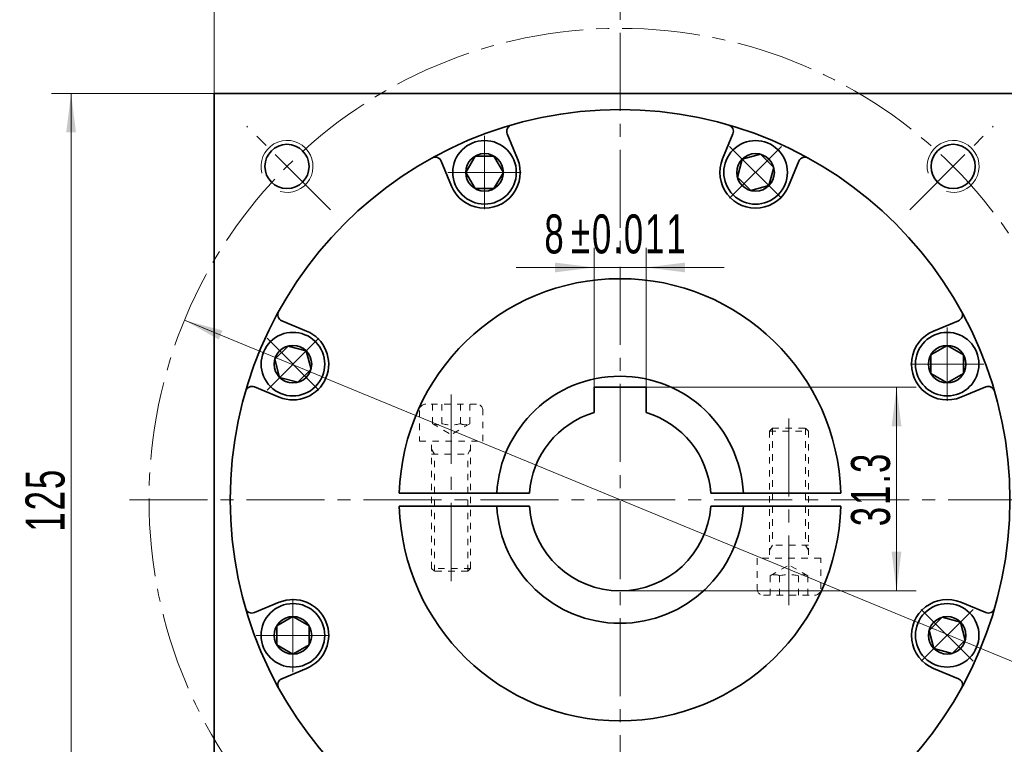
# Model space of a CAD drawing. Header units: millimetres. Extents: x 3946 to 4886, y -214 to 462.
# Tile 6 of 8: x 4422 to 4573, y 254 to 365. Entities that reach past the tile are written whole.
import ezdxf

# ---------------------------------------------------------------- set-up
doc = ezdxf.new("R2010")
doc.units = ezdxf.units.MM
doc.set_wipeout_variables(frame=1)
doc.linetypes.add('点画线', pattern=[18, 12, -2, 2, -2])
doc.linetypes.add('虚线', pattern=[2, 1, -1])
doc.layers.get('0').update_dxf_attribs({"lineweight": 35})
for name, color, linetype, lineweight in [('中心线层', 1, '点画线', 18), ('尺寸线层', 3, 'Continuous', 18), ('粗实线层', 7, 'Continuous', 35), ('虚线层', 6, '虚线', 18)]:
    doc.layers.add(name, color=color, linetype=linetype, lineweight=lineweight)
doc.styles.add('标准', font='txt', dxfattribs={"width": 0.667})
doc.dimstyles.new('a4-1-1', dxfattribs={"dimtxt": 3, "dimasz": 3, "dimexe": 1.5, "dimexo": 0, "dimgap": 0.5, "dimtad": 1, "dimdec": 3, "dimdsep": 46, "dimtxsty": '标准', "dimblk": '_CAXARROW', "dimcen": 0, "dimdle": 6, "dimazin": 2, "dimtfac": 0.707107, "dimtdec": 3, "dimtix": 1, "dimtmove": 2, "dimatfit": 3, "dimfxl": 0, "dimfrac": 2, "dimtolj": 1, "dimarcsym": 0})

# ---------------------------------------------------------------- blocks, each defined once
blk = doc.blocks.new('*X27')
at = {"layer": '尺寸线层', "linetype": 'Continuous'}
for points in [[(4451.79, 371.96), (4457.79, 371.21), (4457.79, 372.71)], [(4576.79, 371.96), (4570.79, 371.21), (4570.79, 372.71)]]:
    blk.add_hatch(color=0, dxfattribs=at).paths.add_polyline_path(points, flags=0)
at = {"layer": '尺寸线层', "color": 0, "linetype": 'Continuous'}
for p, q in [((4451.79, 353.79), (4451.79, 374.96)), ((4576.79, 353.79), (4576.79, 374.96)), ((4576.79, 371.96), (4451.79, 371.96))]:
    blk.add_line(p, q, dxfattribs=at)
at = {"layer": '尺寸线层', "color": 0, "insert": (4514.29, 375.93), "char_height": 6, "width": 15.558, "attachment_point": 5, "line_spacing_factor": 1.15057, "style": '标准'}
blk.add_mtext('\\T1.1;125', dxfattribs=at)
blk = doc.blocks.new('_CAXARROW')
blk.add_hatch(color=0).paths.add_polyline_path([(0, 0), (-1, 0.125), (-1, -0.125)], flags=0)
blk = doc.blocks.new('*X28')
at = {"layer": '尺寸线层', "linetype": 'Continuous'}
for points in [[(4429.79, 353.79), (4430.54, 347.79), (4429.04, 347.79)], [(4429.79, 228.79), (4430.54, 234.79), (4429.04, 234.79)]]:
    blk.add_hatch(color=0, dxfattribs=at).paths.add_polyline_path(points, flags=0)
at = {"layer": '尺寸线层', "color": 0, "linetype": 'Continuous'}
for p, q in [((4451.79, 353.79), (4426.79, 353.79)), ((4429.79, 353.79), (4429.79, 228.79)), ((4451.79, 228.79), (4426.79, 228.79))]:
    blk.add_line(p, q, dxfattribs=at)
at = {"layer": '尺寸线层', "color": 0, "insert": (4425.82, 291.29), "char_height": 6, "width": 15.558, "attachment_point": 5, "rotation": 90, "line_spacing_factor": 1.15057, "style": '标准'}
blk.add_mtext('\\T1.1;125', dxfattribs=at)
blk = doc.blocks.new('*X29')
at = {"layer": '中心线层', "linetype": '点画线', "lineweight": 18}
for p, q in [((0, -5.64), (0, 5.64)), ((-5.64, 0), (5.64, 0))]:
    blk.add_line(p, q, dxfattribs=at)
at = {"layer": '粗实线层'}
for p, q in [((-2.89, 0), (-1.44, 2.5)), ((-1.44, 2.5), (1.44, 2.5)), ((2.89, 0), (1.44, 2.5)), ((2.89, 0), (1.44, 2.5)), ((-2.89, 0), (-1.44, -2.5)), ((2.89, 0), (1.44, -2.5)), ((-1.44, -2.5), (1.44, -2.5))]:
    blk.add_line(p, q, dxfattribs=at)
blk.add_circle((0, 0), 2.89, dxfattribs=at)
for start, end in [(0, 180), (180, 360)]:
    blk.add_arc((0, 0), 4.89, start, end, dxfattribs=at)
blk = doc.blocks.new('*X31')
at = {"layer": '尺寸线层', "color": 0, "char_height": 6, "attachment_point": 1, "line_spacing_factor": 1.15057, "style": '标准'}
for s, insert, width in [('\\T1.1;8', (4502.64, 335.17), 93.1524), ('\\T1.1;%%P0.011', (4506.73, 335.17), 83.0685)]:
    blk.add_mtext(s, dxfattribs=dict(at, insert=insert, width=width))
blk = doc.blocks.new('*X30')
at = {"layer": '尺寸线层', "linetype": 'Continuous'}
for points in [[(4510.29, 327.01), (4504.29, 326.26), (4504.29, 327.76)], [(4518.29, 327.01), (4524.29, 326.26), (4524.29, 327.76)]]:
    blk.add_hatch(color=0, dxfattribs=at).paths.add_polyline_path(points, flags=0)
at = {"layer": '尺寸线层', "color": 0, "linetype": 'Continuous'}
for p, q in [((4510.29, 308.59), (4510.29, 330.01)), ((4518.29, 308.59), (4518.29, 330.01)), ((4530.29, 327.01), (4498.29, 327.01))]:
    blk.add_line(p, q, dxfattribs=at)
at = {"layer": '尺寸线层', "color": 0}
blk.add_blockref('*X31', (0, 0), dxfattribs=at)
blk = doc.blocks.new('*X32')
at = {"layer": '尺寸线层', "linetype": 'Continuous'}
for points in [[(4556.84, 308.59), (4557.59, 302.59), (4556.09, 302.59)], [(4556.84, 277.29), (4557.59, 283.29), (4556.09, 283.29)]]:
    blk.add_hatch(color=0, dxfattribs=at).paths.add_polyline_path(points, flags=0)
at = {"layer": '尺寸线层', "color": 0, "linetype": 'Continuous'}
for p, q in [((4518.29, 308.59), (4559.84, 308.59)), ((4556.84, 308.59), (4556.84, 277.29)), ((4514.29, 277.29), (4559.84, 277.29))]:
    blk.add_line(p, q, dxfattribs=at)
at = {"layer": '尺寸线层', "color": 0, "insert": (4552.88, 292.94), "char_height": 6, "width": 21.7363, "attachment_point": 5, "rotation": 90, "line_spacing_factor": 1.15057, "style": '标准'}
blk.add_mtext('\\T1.1;31.3', dxfattribs=at)
blk = doc.blocks.new('*X33')
at = {"layer": '尺寸线层', "linetype": 'Continuous'}
for points in [[(4447.25, 318.9), (4452.52, 315.92), (4453.09, 317.31)], [(4581.32, 263.67), (4575.49, 265.26), (4576.06, 266.65)]]:
    blk.add_hatch(color=0, dxfattribs=at).paths.add_polyline_path(points, flags=0)
at = {"layer": '尺寸线层', "color": 0, "linetype": 'Continuous'}
blk.add_line((4599.82, 256.05), (4447.25, 318.9), dxfattribs=at)
at = {"layer": '尺寸线层', "color": 0, "insert": (4595.46, 262.42), "char_height": 6, "width": 25.8032, "attachment_point": 5, "rotation": 337.6103, "line_spacing_factor": 1.15057, "style": '标准'}
blk.add_mtext('\\T1.1;%%C145', dxfattribs=at)
blk = doc.blocks.new('34hghgjk_2')
at = {"layer": '中心线层'}
blk.add_line((0, -21.5), (0, 7.2), dxfattribs=at)
at = {"layer": '虚线层'}
for p, q in [((-4.89, 4.72), (-4.89, 0)), ((3.91, 5.7), (-3.91, 5.7)), ((-2.89, 2.7), (-2.89, 5.7)), ((-1.44, 2.7), (-1.44, 5.7)), ((1.44, 2.7), (1.44, 5.7)), ((2.89, 2.7), (2.89, 5.7)), ((4.89, 0), (4.89, 4.72)), ((-2.89, 2.7), (0, 1.03)), ((2.89, 2.7), (0, 1.03)), ((-4.89, 0), (4.89, 0)), ((-3, -19.55), (-3, 0)), ((3, -19.55), (3, 0)), ((-2.55, -2), (-3, -1.22)), ((2.55, -2), (3, -1.22)), ((-3, -2), (3, -2)), ((-2.55, -20), (-2.55, -2)), ((2.55, -20), (2.55, -2)), ((3, -19.55), (-3, -19.55)), ((-2.55, -20), (-3, -19.55)), ((2.55, -20), (3, -19.55)), ((2.55, -20), (-2.55, -20))]:
    blk.add_line(p, q, dxfattribs=at)
for centre, radius, start, end in [((-3.91, 4.72), 0.978, 90, 180), ((3.91, 4.72), 0.978, 0, 90), ((-2.17, 4.14), 1.61, 243.4349, 296.5651), ((0, 8.18), 5.67, 255.2529, 284.7471), ((2.17, 4.14), 1.61, 243.4349, 296.5651)]:
    blk.add_arc(centre, radius, start, end, dxfattribs=at)

msp = doc.modelspace()

# ---------------------------------------------------------------- linework, layer by layer
at = {"color": 7, "linetype": 'Continuous', "lineweight": 0}
for centre in [(4463.0226, 342.5526), (4463.0226, 342.5526), (4565.5531, 342.5526), (4565.5531, 342.5526)]:
    msp.add_arc(centre, 4, 255, 195, dxfattribs=at)
at = {"layer": '中心线层'}
for p, q in [((4514.2879, 45.0919), (4514.2879, 366.7873)), ((4469.6959, 335.8793), (4456.8554, 348.7198)), ((4558.8798, 335.8793), (4571.7204, 348.7198)), ((4540.2879, 303.7873), (4540.2879, 275.0873)), ((4438.7879, 291.2873), (4589.7879, 291.2873))]:
    msp.add_line(p, q, dxfattribs=at)
msp.add_circle((4514.2879, 291.2873), 72.5, dxfattribs=at)
at = {"layer": '粗实线层'}
for p, q in [((4498.513, 343.7435), (4496.9283, 347.5692)), ((4530.0628, 343.7435), (4531.6474, 347.5692)), ((4488.3503, 339.534), (4486.7657, 343.3597)), ((4540.2255, 339.534), (4541.8101, 343.3597)), ((4466.0412, 317.2249), (4462.2155, 318.8096)), ((4562.5346, 317.2249), (4566.3602, 318.8096)), ((4461.8317, 307.0622), (4458.006, 308.6469)), ((4518.2879, 308.5873), (4510.2879, 308.5873)), ((4510.2879, 308.5873), (4510.2879, 304.7037)), ((4518.2879, 308.5873), (4518.2879, 304.7037)), ((4566.7441, 307.0622), (4570.5697, 308.6469)), ((4480.3026, 292.2873), (4495.3142, 292.2873)), ((4495.3142, 292.2873), (4500.3236, 292.2873)), ((4528.2521, 292.2873), (4533.2615, 292.2873)), ((4548.2732, 292.2873), (4533.2615, 292.2873)), ((4480.3026, 290.2873), (4495.3142, 290.2873)), ((4495.3142, 290.2873), (4500.3236, 290.2873)), ((4528.2521, 290.2873), (4533.2615, 290.2873)), ((4548.2732, 290.2873), (4533.2615, 290.2873)), ((4461.8317, 275.5124), (4458.006, 273.9278)), ((4566.7441, 275.5124), (4570.5697, 273.9278)), ((4466.0412, 265.3498), (4462.2155, 263.7651)), ((4562.5346, 265.3498), (4566.3602, 263.7651))]:
    msp.add_line(p, q, dxfattribs=at)
msp.add_lwpolyline([(4451.7879, 228.7873), (4451.7879, 353.7873), (4576.7879, 353.7873), (4576.7879, 228.7873)], dxfattribs=at)
for centre, radius in [((4514.2879, 291.2873), 60), ((4463.0226, 342.5526), 3.4), ((4565.5531, 342.5526), 3.4)]:
    msp.add_circle(centre, radius, dxfattribs=at)
for centre, radius, start, end in [((4497.8522, 347.9519), 1, 106.17486, 202.500023), ((4530.7235, 347.9519), 1, 337.499977, 73.82514), ((4485.8418, 342.977), 1, 22.499977, 118.82514), ((4493.4316, 341.6388), 5.5, 202.5, 22.5), ((4535.1441, 341.6388), 5.5, 157.5, 337.5), ((4542.734, 342.977), 1, 61.17486, 157.500023), ((4514.2879, 291.2873), 34, 1.685413, 178.314587), ((4462.5982, 319.7334), 1, 151.17486, 247.500023), ((4565.9775, 319.7334), 1, 292.499977, 28.82514), ((4463.9364, 312.1436), 5.5, 247.5, 67.5), ((4564.6393, 312.1436), 5.5, 112.5, 292.5), ((4514.2879, 291.2873), 19, 3.016961, 176.983039), ((4514.2879, 291.2873), 19, 3.016961, 176.983039), ((4457.6233, 307.723), 1, 67.499977, 163.82514), ((4570.9524, 307.723), 1, 16.17486, 112.500023), ((4514.2879, 291.2873), 14, 106.60155, 175.903956), ((4514.2879, 291.2873), 14, 4.096044, 73.39845), ((4514.2879, 291.2873), 34, 181.685413, 358.314587), ((4514.2879, 291.2873), 19, 183.016961, 356.983039), ((4514.2879, 291.2873), 19, 183.016961, 356.983039), ((4514.2879, 291.2873), 14, 184.096044, 355.903956), ((4463.9364, 270.4311), 5.5, 292.5, 112.5), ((4564.6393, 270.4311), 5.5, 67.5, 247.5), ((4457.6233, 274.8517), 1, 196.17486, 292.500023), ((4570.9524, 274.8517), 1, 247.499977, 343.82514), ((4462.5982, 262.8412), 1, 112.499977, 208.82514), ((4565.9775, 262.8412), 1, 331.17486, 67.500023)]:
    msp.add_arc(centre, radius, start, end, dxfattribs=at)
at = {"layer": '虚线层'}
for p, q in [((4537.7379, 302.2873), (4537.2879, 301.8373)), ((4537.2879, 301.8373), (4543.2879, 301.8373)), ((4537.2879, 301.8373), (4537.2879, 282.2873)), ((4537.7379, 302.2873), (4542.8379, 302.2873)), ((4537.7379, 302.2873), (4537.7379, 284.2873)), ((4542.8379, 302.2873), (4543.2879, 301.8373)), ((4542.8379, 302.2873), (4542.8379, 284.2873)), ((4543.2879, 301.8373), (4543.2879, 282.2873)), ((4537.7379, 284.2873), (4537.2879, 283.5079)), ((4543.2879, 284.2873), (4537.2879, 284.2873)), ((4542.8379, 284.2873), (4543.2879, 283.5079)), ((4545.1779, 282.2873), (4535.3979, 282.2873)), ((4535.3979, 282.2873), (4535.3979, 277.5653)), ((4545.1779, 277.5653), (4545.1779, 282.2873)), ((4537.4011, 279.5873), (4540.2879, 281.254)), ((4543.1746, 279.5873), (4540.2879, 281.254)), ((4537.4011, 279.5873), (4537.4011, 276.5873)), ((4538.8445, 279.5873), (4538.8445, 276.5873)), ((4541.7313, 279.5873), (4541.7313, 276.5873)), ((4543.1746, 279.5873), (4543.1746, 276.5873)), ((4536.3759, 276.5873), (4544.1999, 276.5873))]:
    msp.add_line(p, q, dxfattribs=at)
for centre, radius, start, end in [((4538.1228, 278.144), 1.6137, 63.434949, 116.565051), ((4540.2879, 274.1039), 5.6702, 75.252867, 104.747133), ((4542.4529, 278.144), 1.6137, 63.434949, 116.565051), ((4536.3759, 277.5653), 0.978, 180, 270), ((4544.1999, 277.5653), 0.978, 270, 360)]:
    msp.add_arc(centre, radius, start, end, dxfattribs=at)

# ---------------------------------------------------------------- block references
at = {"layer": '粗实线层'}
msp.add_blockref('34hghgjk_2', (4488.2879, 300.2873), dxfattribs=at)

# ---------------------------------------------------------------- dimensions: what is measured, and where the dimension line sits
at = {"layer": '尺寸线层'}
dim = msp.add_linear_dim(base=(4451.7879, 371.9605), p1=(4576.7879, 353.7873), p2=(4451.7879, 353.7873), dimstyle='a4-1-1', override={"dimsah": 1, "dimtfill": 1, "dimtzin": 8}, dxfattribs=at)
dim.commit()
dim.dimension.update_dxf_attribs({"geometry": '*X27', "text_midpoint": (4514.2879, 375.9281)})
dim = msp.add_linear_dim(base=(4429.7853, 228.7873), p1=(4451.7879, 353.7873), p2=(4451.7879, 228.7873), angle=270, dimstyle='a4-1-1', override={"dimsah": 1, "dimtfill": 1, "dimtzin": 8}, dxfattribs=at)
dim.commit()
dim.dimension.update_dxf_attribs({"geometry": '*X28', "text_midpoint": (4425.8177, 291.2873)})

# ---------------------------------------------------------------- next in the draw order: wipeouts: each hides what was drawn before it
for points in [[(4498.3216, 341.6388), (4498.3216, 341.6662), (4498.3213, 341.6937), (4498.3209, 341.7212), (4498.3204, 341.7487), (4498.3197, 341.7761), (4498.3188, 341.8036), (4498.3178, 341.8311), (4498.3167, 341.8585), (4498.3154, 341.886), (4498.3139, 341.9134), (4498.3123, 341.9408), (4498.3105, 341.9682), (4498.3086, 341.9956), (4498.3065, 342.023), (4498.3043, 342.0504), (4498.3019, 342.0778), (4498.2993, 342.1052), (4498.2966, 342.1325), (4498.2938, 342.1598), (4498.2908, 342.1871), (4498.2876, 342.2144), (4498.2843, 342.2417), (4498.2808, 342.269), (4498.2772, 342.2962), (4498.2735, 342.3234), (4498.2695, 342.3506), (4498.2655, 342.3778), (4498.2612, 342.4049), (4498.2569, 342.4321), (4498.2523, 342.4592), (4498.2523, 342.4592), (4498.2087, 342.6835), (4498.1547, 342.9056), (4498.0903, 343.1249), (4498.0158, 343.3409), (4497.9313, 343.5533), (4497.8369, 343.7614), (4497.7329, 343.9649), (4497.6195, 344.1634), (4497.497, 344.3563), (4497.3656, 344.5433), (4497.2256, 344.7239), (4497.0773, 344.8978), (4496.921, 345.0646), (4496.7572, 345.2239), (4496.586, 345.3753), (4496.408, 345.5186), (4496.2235, 345.6535), (4496.0328, 345.7795), (4495.8365, 345.8965), (4495.6349, 346.0043), (4495.4286, 346.1024), (4495.2178, 346.1909), (4495.0032, 346.2694), (4494.7851, 346.3377), (4494.5641, 346.3958), (4494.3406, 346.4436), (4494.1151, 346.4808), (4493.8881, 346.5074), (4493.6601, 346.5234), (4493.4316, 346.5288), (4493.4316, 346.5288), (4493.2031, 346.5234), (4492.9752, 346.5074), (4492.7482, 346.4808), (4492.5227, 346.4436), (4492.2992, 346.3958), (4492.0782, 346.3377), (4491.8601, 346.2694), (4491.6454, 346.1909), (4491.4347, 346.1024), (4491.2283, 346.0043), (4491.0267, 345.8965), (4490.8304, 345.7795), (4490.6398, 345.6535), (4490.4553, 345.5186), (4490.2772, 345.3753), (4490.1061, 345.2239), (4489.9422, 345.0646), (4489.786, 344.8978), (4489.6377, 344.7239), (4489.4977, 344.5433), (4489.3663, 344.3563), (4489.2437, 344.1634), (4489.1303, 343.9649), (4489.0263, 343.7614), (4488.932, 343.5533), (4488.8474, 343.3409), (4488.7729, 343.1249), (4488.7086, 342.9056), (4488.6545, 342.6835), (4488.6109, 342.4592), (4488.6109, 342.4592), (4488.6064, 342.4321), (4488.602, 342.4049), (4488.5978, 342.3778), (4488.5937, 342.3506), (4488.5898, 342.3234), (4488.586, 342.2962), (4488.5824, 342.269), (4488.5789, 342.2417), (4488.5756, 342.2144), (4488.5725, 342.1871), (4488.5695, 342.1598), (4488.5666, 342.1325), (4488.5639, 342.1052), (4488.5614, 342.0778), (4488.559, 342.0504), (4488.5568, 342.023), (4488.5547, 341.9956), (4488.5527, 341.9682), (4488.551, 341.9408), (4488.5493, 341.9134), (4488.5479, 341.886), (4488.5466, 341.8585), (4488.5454, 341.8311), (4488.5444, 341.8036), (4488.5436, 341.7761), (4488.5429, 341.7487), (4488.5423, 341.7212), (4488.5419, 341.6937), (4488.5417, 341.6662), (4488.5416, 341.6388), (4488.5416, 341.6388), (4488.5483, 341.3828), (4488.5684, 341.1276), (4488.6018, 340.8738), (4488.6485, 340.6221), (4488.7083, 340.3731), (4488.781, 340.1277), (4488.8664, 339.8864), (4488.9644, 339.6498), (4489.0746, 339.4188), (4489.1968, 339.1938), (4489.3305, 338.9755), (4489.4755, 338.7645), (4489.6314, 338.5614), (4489.7976, 338.3667), (4489.9739, 338.181), (4490.1596, 338.0048), (4490.3543, 337.8385), (4490.5574, 337.6827), (4490.7683, 337.5377), (4490.9866, 337.4039), (4491.2116, 337.2817), (4491.4427, 337.1715), (4491.6792, 337.0736), (4491.9205, 336.9881), (4492.166, 336.9154), (4492.4149, 336.8556), (4492.6667, 336.809), (4492.9205, 336.7756), (4493.1757, 336.7555), (4493.4316, 336.7488), (4493.4316, 336.7488), (4493.6876, 336.7555), (4493.9428, 336.7756), (4494.1966, 336.809), (4494.4483, 336.8556), (4494.6973, 336.9154), (4494.9427, 336.9881), (4495.184, 337.0736), (4495.4206, 337.1715), (4495.6516, 337.2817), (4495.8766, 337.4039), (4496.0949, 337.5377), (4496.3059, 337.6827), (4496.509, 337.8385), (4496.7037, 338.0048), (4496.8894, 338.181), (4497.0656, 338.3667), (4497.2319, 338.5614), (4497.3877, 338.7645), (4497.5327, 338.9755), (4497.6665, 339.1938), (4497.7886, 339.4188), (4497.8989, 339.6498), (4497.9968, 339.8864), (4498.0823, 340.1277), (4498.155, 340.3731), (4498.2148, 340.6221), (4498.2614, 340.8738), (4498.2948, 341.1276), (4498.3149, 341.3828)], [(4538.6019, 338.181), (4538.6212, 338.2005), (4538.6405, 338.2201), (4538.6597, 338.2398), (4538.6787, 338.2596), (4538.6976, 338.2795), (4538.7165, 338.2995), (4538.7352, 338.3197), (4538.7538, 338.3399), (4538.7722, 338.3602), (4538.7906, 338.3807), (4538.8089, 338.4012), (4538.827, 338.4218), (4538.845, 338.4426), (4538.8629, 338.4634), (4538.8807, 338.4844), (4538.8984, 338.5054), (4538.9159, 338.5266), (4538.9333, 338.5478), (4538.9506, 338.5692), (4538.9678, 338.5906), (4538.9849, 338.6121), (4539.0018, 338.6338), (4539.0187, 338.6555), (4539.0354, 338.6773), (4539.0519, 338.6992), (4539.0684, 338.7212), (4539.0847, 338.7433), (4539.1009, 338.7655), (4539.117, 338.7878), (4539.133, 338.8101), (4539.133, 338.8101), (4539.2608, 338.9996), (4539.3796, 339.1948), (4539.4892, 339.3954), (4539.5892, 339.6009), (4539.6796, 339.8108), (4539.7601, 340.0247), (4539.8304, 340.2421), (4539.8906, 340.4626), (4539.9403, 340.6857), (4539.9796, 340.9108), (4540.0084, 341.1375), (4540.0265, 341.3654), (4540.0339, 341.5938), (4540.0307, 341.8223), (4540.0168, 342.0504), (4539.9922, 342.2777), (4539.9571, 342.5035), (4539.9114, 342.7274), (4539.8553, 342.949), (4539.789, 343.1677), (4539.7125, 343.383), (4539.626, 343.5946), (4539.5297, 343.8018), (4539.4238, 344.0044), (4539.3086, 344.2018), (4539.1843, 344.3936), (4539.0512, 344.5793), (4538.9095, 344.7587), (4538.7597, 344.9312), (4538.6019, 345.0965), (4538.6019, 345.0965), (4538.4365, 345.2543), (4538.264, 345.4042), (4538.0847, 345.5459), (4537.8989, 345.679), (4537.7071, 345.8033), (4537.5097, 345.9185), (4537.3072, 346.0243), (4537.0999, 346.1206), (4536.8884, 346.2071), (4536.673, 346.2836), (4536.4543, 346.35), (4536.2328, 346.4061), (4536.0088, 346.4517), (4535.783, 346.4869), (4535.5558, 346.5114), (4535.3277, 346.5253), (4535.0991, 346.5286), (4534.8707, 346.5211), (4534.6429, 346.503), (4534.4162, 346.4743), (4534.191, 346.435), (4533.968, 346.3852), (4533.7475, 346.3251), (4533.53, 346.2547), (4533.3161, 346.1743), (4533.1062, 346.0839), (4532.9008, 345.9838), (4532.7002, 345.8742), (4532.505, 345.7554), (4532.3155, 345.6276), (4532.3155, 345.6276), (4532.2931, 345.6117), (4532.2708, 345.5956), (4532.2487, 345.5794), (4532.2266, 345.563), (4532.2046, 345.5466), (4532.1826, 345.53), (4532.1608, 345.5133), (4532.1391, 345.4965), (4532.1175, 345.4795), (4532.0959, 345.4625), (4532.0745, 345.4453), (4532.0532, 345.428), (4532.0319, 345.4105), (4532.0108, 345.393), (4531.9897, 345.3753), (4531.9688, 345.3576), (4531.9479, 345.3397), (4531.9272, 345.3216), (4531.9066, 345.3035), (4531.886, 345.2853), (4531.8656, 345.2669), (4531.8452, 345.2484), (4531.825, 345.2298), (4531.8049, 345.2111), (4531.7849, 345.1923), (4531.765, 345.1734), (4531.7451, 345.1543), (4531.7254, 345.1352), (4531.7059, 345.1159), (4531.6864, 345.0965), (4531.6864, 345.0965), (4531.5101, 344.9108), (4531.3439, 344.7161), (4531.188, 344.513), (4531.043, 344.3021), (4530.9093, 344.0838), (4530.7871, 343.8588), (4530.6769, 343.6277), (4530.5789, 343.3912), (4530.4935, 343.1499), (4530.4207, 342.9044), (4530.361, 342.6555), (4530.3143, 342.4037), (4530.2809, 342.1499), (4530.2608, 341.8947), (4530.2541, 341.6388), (4530.2608, 341.3828), (4530.2809, 341.1276), (4530.3143, 340.8738), (4530.361, 340.6221), (4530.4207, 340.3731), (4530.4935, 340.1277), (4530.5789, 339.8864), (4530.6769, 339.6498), (4530.7871, 339.4188), (4530.9093, 339.1938), (4531.043, 338.9755), (4531.188, 338.7645), (4531.3439, 338.5614), (4531.5101, 338.3667), (4531.6864, 338.181), (4531.6864, 338.181), (4531.8721, 338.0048), (4532.0667, 337.8385), (4532.2699, 337.6827), (4532.4808, 337.5377), (4532.6991, 337.4039), (4532.9241, 337.2817), (4533.1552, 337.1715), (4533.3917, 337.0736), (4533.633, 336.9881), (4533.8785, 336.9154), (4534.1274, 336.8556), (4534.3792, 336.809), (4534.633, 336.7756), (4534.8882, 336.7555), (4535.1441, 336.7488), (4535.4, 336.7555), (4535.6553, 336.7756), (4535.9091, 336.809), (4536.1608, 336.8556), (4536.4097, 336.9154), (4536.6552, 336.9881), (4536.8965, 337.0736), (4537.1331, 337.1715), (4537.3641, 337.2817), (4537.5891, 337.4039), (4537.8074, 337.5377), (4538.0184, 337.6827), (4538.2215, 337.8385), (4538.4162, 338.0048)], [(4467.3942, 315.6013), (4467.3747, 315.6207), (4467.3551, 315.64), (4467.3354, 315.6591), (4467.3156, 315.6782), (4467.2957, 315.6971), (4467.2757, 315.7159), (4467.2556, 315.7346), (4467.2353, 315.7532), (4467.215, 315.7717), (4467.1945, 315.7901), (4467.174, 315.8083), (4467.1534, 315.8264), (4467.1326, 315.8445), (4467.1118, 315.8624), (4467.0908, 315.8801), (4467.0698, 315.8978), (4467.0486, 315.9154), (4467.0274, 315.9328), (4467.0061, 315.9501), (4466.9846, 315.9673), (4466.9631, 315.9844), (4466.9415, 316.0013), (4466.9197, 316.0181), (4466.8979, 316.0348), (4466.876, 316.0514), (4466.854, 316.0679), (4466.8319, 316.0842), (4466.8097, 316.1004), (4466.7874, 316.1165), (4466.7651, 316.1324), (4466.7651, 316.1324), (4466.5756, 316.2602), (4466.3804, 316.3791), (4466.1798, 316.4886), (4465.9743, 316.5887), (4465.7644, 316.6791), (4465.5505, 316.7595), (4465.3331, 316.8299), (4465.1126, 316.89), (4464.8895, 316.9398), (4464.6644, 316.9791), (4464.4377, 317.0078), (4464.2098, 317.0259), (4463.9814, 317.0334), (4463.7529, 317.0301), (4463.5248, 317.0162), (4463.2976, 316.9917), (4463.0717, 316.9565), (4462.8478, 316.9109), (4462.6262, 316.8548), (4462.4075, 316.7884), (4462.1922, 316.7119), (4461.9806, 316.6254), (4461.7734, 316.5292), (4461.5708, 316.4233), (4461.3734, 316.3081), (4461.1817, 316.1838), (4460.9959, 316.0507), (4460.8166, 315.909), (4460.644, 315.7591), (4460.4787, 315.6013), (4460.4787, 315.6013), (4460.3209, 315.436), (4460.171, 315.2635), (4460.0294, 315.0841), (4459.8962, 314.8984), (4459.7719, 314.7066), (4459.6567, 314.5092), (4459.5509, 314.3066), (4459.4546, 314.0994), (4459.3681, 313.8878), (4459.2916, 313.6725), (4459.2252, 313.4538), (4459.1692, 313.2322), (4459.1235, 313.0083), (4459.0884, 312.7825), (4459.0638, 312.5552), (4459.0499, 312.3271), (4459.0466, 312.0986), (4459.0541, 311.8702), (4459.0722, 311.6424), (4459.1009, 311.4156), (4459.1402, 311.1905), (4459.19, 310.9674), (4459.2501, 310.7469), (4459.3205, 310.5295), (4459.401, 310.3156), (4459.4913, 310.1057), (4459.5914, 309.9002), (4459.701, 309.6996), (4459.8198, 309.5044), (4459.9476, 309.315), (4459.9476, 309.315), (4459.9635, 309.2926), (4459.9796, 309.2703), (4459.9958, 309.2481), (4460.0122, 309.226), (4460.0286, 309.204), (4460.0452, 309.1821), (4460.0619, 309.1603), (4460.0787, 309.1386), (4460.0957, 309.1169), (4460.1127, 309.0954), (4460.1299, 309.074), (4460.1472, 309.0526), (4460.1647, 309.0314), (4460.1822, 309.0102), (4460.1999, 308.9892), (4460.2177, 308.9682), (4460.2356, 308.9474), (4460.2536, 308.9267), (4460.2717, 308.906), (4460.29, 308.8855), (4460.3083, 308.865), (4460.3268, 308.8447), (4460.3454, 308.8245), (4460.3641, 308.8043), (4460.3829, 308.7843), (4460.4019, 308.7644), (4460.4209, 308.7446), (4460.44, 308.7249), (4460.4593, 308.7053), (4460.4787, 308.6858), (4460.4787, 308.6858), (4460.6644, 308.5096), (4460.8591, 308.3433), (4461.0622, 308.1875), (4461.2732, 308.0425), (4461.4914, 307.9087), (4461.7164, 307.7866), (4461.9475, 307.6763), (4462.184, 307.5784), (4462.4253, 307.4929), (4462.6708, 307.4202), (4462.9198, 307.3604), (4463.1715, 307.3138), (4463.4253, 307.2804), (4463.6805, 307.2603), (4463.9364, 307.2536), (4464.1924, 307.2603), (4464.4476, 307.2804), (4464.7014, 307.3138), (4464.9531, 307.3604), (4465.2021, 307.4202), (4465.4475, 307.4929), (4465.6889, 307.5784), (4465.9254, 307.6763), (4466.1565, 307.7866), (4466.3814, 307.9087), (4466.5997, 308.0425), (4466.8107, 308.1875), (4467.0138, 308.3433), (4467.2085, 308.5096), (4467.3942, 308.6858), (4467.3942, 308.6858), (4467.5704, 308.8715), (4467.7367, 309.0662), (4467.8925, 309.2693), (4468.0375, 309.4803), (4468.1713, 309.6986), (4468.2935, 309.9236), (4468.4037, 310.1546), (4468.5016, 310.3912), (4468.5871, 310.6325), (4468.6598, 310.878), (4468.7196, 311.1269), (4468.7662, 311.3786), (4468.7997, 311.6324), (4468.8197, 311.8877), (4468.8264, 312.1436), (4468.8197, 312.3995), (4468.7997, 312.6547), (4468.7662, 312.9085), (4468.7196, 313.1603), (4468.6598, 313.4092), (4468.5871, 313.6547), (4468.5016, 313.896), (4468.4037, 314.1325), (4468.2935, 314.3636), (4468.1713, 314.5886), (4468.0375, 314.8069), (4467.8925, 315.0179), (4467.7367, 315.221), (4467.5704, 315.4156)], [(4564.6393, 307.2536), (4564.6668, 307.2537), (4564.6943, 307.2539), (4564.7217, 307.2543), (4564.7492, 307.2548), (4564.7767, 307.2555), (4564.8041, 307.2564), (4564.8316, 307.2574), (4564.859, 307.2585), (4564.8865, 307.2598), (4564.9139, 307.2613), (4564.9414, 307.2629), (4564.9688, 307.2647), (4564.9962, 307.2666), (4565.0236, 307.2687), (4565.051, 307.2709), (4565.0783, 307.2733), (4565.1057, 307.2759), (4565.133, 307.2786), (4565.1604, 307.2814), (4565.1877, 307.2844), (4565.215, 307.2876), (4565.2423, 307.2909), (4565.2695, 307.2944), (4565.2968, 307.298), (4565.324, 307.3018), (4565.3512, 307.3057), (4565.3783, 307.3098), (4565.4055, 307.314), (4565.4326, 307.3184), (4565.4597, 307.3229), (4565.4597, 307.3229), (4565.6841, 307.3665), (4565.9061, 307.4205), (4566.1254, 307.4849), (4566.3415, 307.5594), (4566.5538, 307.6439), (4566.7619, 307.7383), (4566.9655, 307.8423), (4567.1639, 307.9557), (4567.3568, 308.0782), (4567.5438, 308.2096), (4567.7244, 308.3496), (4567.8983, 308.4979), (4568.0651, 308.6542), (4568.2244, 308.8181), (4568.3759, 308.9892), (4568.5192, 309.1672), (4568.654, 309.3518), (4568.7801, 309.5424), (4568.8971, 309.7387), (4569.0048, 309.9403), (4569.103, 310.1467), (4569.1914, 310.3574), (4569.2699, 310.572), (4569.3383, 310.7901), (4569.3964, 311.0111), (4569.4441, 311.2346), (4569.4813, 311.4601), (4569.508, 311.6871), (4569.524, 311.9151), (4569.5293, 312.1436), (4569.5293, 312.1436), (4569.524, 312.3721), (4569.508, 312.6), (4569.4813, 312.827), (4569.4441, 313.0525), (4569.3964, 313.276), (4569.3383, 313.4971), (4569.2699, 313.7151), (4569.1914, 313.9298), (4569.103, 314.1405), (4569.0048, 314.3469), (4568.8971, 314.5485), (4568.7801, 314.7448), (4568.654, 314.9354), (4568.5192, 315.1199), (4568.3759, 315.298), (4568.2244, 315.4691), (4568.0651, 315.633), (4567.8983, 315.7892), (4567.7244, 315.9375), (4567.5438, 316.0775), (4567.3568, 316.209), (4567.1639, 316.3315), (4566.9655, 316.4449), (4566.7619, 316.5489), (4566.5538, 316.6432), (4566.3415, 316.7278), (4566.1254, 316.8023), (4565.9061, 316.8666), (4565.6841, 316.9207), (4565.4597, 316.9643), (4565.4597, 316.9643), (4565.4326, 316.9688), (4565.4055, 316.9732), (4565.3783, 316.9774), (4565.3512, 316.9815), (4565.324, 316.9854), (4565.2968, 316.9892), (4565.2695, 316.9928), (4565.2423, 316.9963), (4565.215, 316.9996), (4565.1877, 317.0027), (4565.1604, 317.0057), (4565.133, 317.0086), (4565.1057, 317.0113), (4565.0783, 317.0138), (4565.051, 317.0162), (4565.0236, 317.0185), (4564.9962, 317.0205), (4564.9688, 317.0225), (4564.9414, 317.0242), (4564.9139, 317.0259), (4564.8865, 317.0273), (4564.859, 317.0286), (4564.8316, 317.0298), (4564.8041, 317.0308), (4564.7767, 317.0317), (4564.7492, 317.0323), (4564.7217, 317.0329), (4564.6943, 317.0333), (4564.6668, 317.0335), (4564.6393, 317.0336), (4564.6393, 317.0336), (4564.3834, 317.0269), (4564.1282, 317.0068), (4563.8743, 316.9734), (4563.6226, 316.9267), (4563.3737, 316.867), (4563.1282, 316.7942), (4562.8869, 316.7088), (4562.6504, 316.6108), (4562.4193, 316.5006), (4562.1943, 316.3784), (4561.976, 316.2447), (4561.765, 316.0997), (4561.5619, 315.9438), (4561.3673, 315.7776), (4561.1816, 315.6013), (4561.0053, 315.4156), (4560.8391, 315.221), (4560.6832, 315.0179), (4560.5382, 314.8069), (4560.4044, 314.5886), (4560.2823, 314.3636), (4560.1721, 314.1325), (4560.0741, 313.896), (4559.9886, 313.6547), (4559.9159, 313.4092), (4559.8562, 313.1603), (4559.8095, 312.9085), (4559.7761, 312.6547), (4559.756, 312.3995), (4559.7493, 312.1436), (4559.7493, 312.1436), (4559.756, 311.8877), (4559.7761, 311.6324), (4559.8095, 311.3786), (4559.8562, 311.1269), (4559.9159, 310.878), (4559.9886, 310.6325), (4560.0741, 310.3912), (4560.1721, 310.1546), (4560.2823, 309.9236), (4560.4044, 309.6986), (4560.5382, 309.4803), (4560.6832, 309.2693), (4560.8391, 309.0662), (4561.0053, 308.8715), (4561.1816, 308.6858), (4561.3673, 308.5096), (4561.5619, 308.3433), (4561.765, 308.1875), (4561.976, 308.0425), (4562.1943, 307.9087), (4562.4193, 307.7866), (4562.6504, 307.6763), (4562.8869, 307.5784), (4563.1282, 307.4929), (4563.3737, 307.4202), (4563.6226, 307.3604), (4563.8743, 307.3138), (4564.1282, 307.2804), (4564.3834, 307.2603)], [(4463.9364, 275.3211), (4463.909, 275.321), (4463.8815, 275.3208), (4463.854, 275.3204), (4463.8265, 275.3199), (4463.7991, 275.3192), (4463.7716, 275.3183), (4463.7442, 275.3173), (4463.7167, 275.3161), (4463.6893, 275.3148), (4463.6618, 275.3134), (4463.6344, 275.3118), (4463.607, 275.31), (4463.5796, 275.308), (4463.5522, 275.306), (4463.5248, 275.3037), (4463.4974, 275.3013), (4463.47, 275.2988), (4463.4427, 275.2961), (4463.4154, 275.2932), (4463.3881, 275.2902), (4463.3608, 275.2871), (4463.3335, 275.2838), (4463.3062, 275.2803), (4463.279, 275.2767), (4463.2518, 275.2729), (4463.2246, 275.269), (4463.1974, 275.2649), (4463.1703, 275.2607), (4463.1431, 275.2563), (4463.116, 275.2518), (4463.116, 275.2518), (4462.8917, 275.2082), (4462.6696, 275.1541), (4462.4503, 275.0898), (4462.2343, 275.0153), (4462.022, 274.9307), (4461.8138, 274.8364), (4461.6103, 274.7324), (4461.4119, 274.619), (4461.2189, 274.4965), (4461.032, 274.3651), (4460.8513, 274.225), (4460.6774, 274.0768), (4460.5106, 273.9205), (4460.3513, 273.7566), (4460.1999, 273.5855), (4460.0566, 273.4074), (4459.9217, 273.2229), (4459.7957, 273.0323), (4459.6787, 272.836), (4459.5709, 272.6344), (4459.4728, 272.428), (4459.3843, 272.2173), (4459.3059, 272.0026), (4459.2375, 271.7846), (4459.1794, 271.5635), (4459.1317, 271.34), (4459.0944, 271.1145), (4459.0678, 270.8876), (4459.0518, 270.6596), (4459.0464, 270.4311), (4459.0464, 270.4311), (4459.0518, 270.2026), (4459.0678, 269.9746), (4459.0944, 269.7476), (4459.1317, 269.5222), (4459.1794, 269.2986), (4459.2375, 269.0776), (4459.3059, 268.8595), (4459.3843, 268.6449), (4459.4728, 268.4342), (4459.5709, 268.2278), (4459.6787, 268.0262), (4459.7957, 267.8299), (4459.9217, 267.6393), (4460.0566, 267.4547), (4460.1999, 267.2767), (4460.3513, 267.1056), (4460.5106, 266.9417), (4460.6774, 266.7854), (4460.8513, 266.6371), (4461.032, 266.4971), (4461.2189, 266.3657), (4461.4119, 266.2432), (4461.6103, 266.1298), (4461.8138, 266.0258), (4462.022, 265.9314), (4462.2343, 265.8469), (4462.4503, 265.7724), (4462.6696, 265.708), (4462.8917, 265.654), (4463.116, 265.6104), (4463.116, 265.6104), (4463.1431, 265.6059), (4463.1703, 265.6015), (4463.1974, 265.5973), (4463.2246, 265.5932), (4463.2518, 265.5893), (4463.279, 265.5855), (4463.3062, 265.5819), (4463.3335, 265.5784), (4463.3608, 265.5751), (4463.3881, 265.5719), (4463.4154, 265.5689), (4463.4427, 265.5661), (4463.47, 265.5634), (4463.4974, 265.5608), (4463.5248, 265.5584), (4463.5522, 265.5562), (4463.5796, 265.5541), (4463.607, 265.5522), (4463.6344, 265.5504), (4463.6618, 265.5488), (4463.6893, 265.5473), (4463.7167, 265.546), (4463.7442, 265.5449), (4463.7716, 265.5439), (4463.7991, 265.543), (4463.8265, 265.5423), (4463.854, 265.5418), (4463.8815, 265.5414), (4463.909, 265.5412), (4463.9364, 265.5411), (4463.9364, 265.5411), (4464.1924, 265.5478), (4464.4476, 265.5679), (4464.7014, 265.6013), (4464.9531, 265.6479), (4465.2021, 265.7077), (4465.4475, 265.7804), (4465.6889, 265.8659), (4465.9254, 265.9639), (4466.1565, 266.0741), (4466.3814, 266.1962), (4466.5997, 266.33), (4466.8107, 266.475), (4467.0138, 266.6308), (4467.2085, 266.7971), (4467.3942, 266.9733), (4467.5704, 267.159), (4467.7367, 267.3537), (4467.8925, 267.5568), (4468.0375, 267.7678), (4468.1713, 267.9861), (4468.2935, 268.2111), (4468.4037, 268.4421), (4468.5016, 268.6787), (4468.5871, 268.92), (4468.6598, 269.1655), (4468.7196, 269.4144), (4468.7662, 269.6661), (4468.7997, 269.9199), (4468.8197, 270.1752), (4468.8264, 270.4311), (4468.8264, 270.4311), (4468.8197, 270.687), (4468.7997, 270.9422), (4468.7662, 271.1961), (4468.7196, 271.4478), (4468.6598, 271.6967), (4468.5871, 271.9422), (4468.5016, 272.1835), (4468.4037, 272.42), (4468.2935, 272.6511), (4468.1713, 272.8761), (4468.0375, 273.0944), (4467.8925, 273.3054), (4467.7367, 273.5085), (4467.5704, 273.7031), (4467.3942, 273.8888), (4467.2085, 274.0651), (4467.0138, 274.2313), (4466.8107, 274.3872), (4466.5997, 274.5322), (4466.3814, 274.666), (4466.1565, 274.7881), (4465.9254, 274.8983), (4465.6889, 274.9963), (4465.4475, 275.0818), (4465.2021, 275.1545), (4464.9531, 275.2142), (4464.7014, 275.2609), (4464.4476, 275.2943), (4464.1924, 275.3144)], [(4561.1816, 266.9733), (4561.201, 266.954), (4561.2206, 266.9347), (4561.2403, 266.9155), (4561.2601, 266.8965), (4561.2801, 266.8776), (4561.3001, 266.8588), (4561.3202, 266.84), (4561.3404, 266.8215), (4561.3608, 266.803), (4561.3812, 266.7846), (4561.4017, 266.7664), (4561.4224, 266.7482), (4561.4431, 266.7302), (4561.464, 266.7123), (4561.4849, 266.6945), (4561.506, 266.6769), (4561.5271, 266.6593), (4561.5484, 266.6419), (4561.5697, 266.6246), (4561.5911, 266.6074), (4561.6127, 266.5903), (4561.6343, 266.5734), (4561.656, 266.5566), (4561.6778, 266.5398), (4561.6997, 266.5233), (4561.7217, 266.5068), (4561.7438, 266.4905), (4561.766, 266.4743), (4561.7883, 266.4582), (4561.8107, 266.4422), (4561.8107, 266.4422), (4562.0001, 266.3144), (4562.1954, 266.1956), (4562.3959, 266.086), (4562.6014, 265.986), (4562.8113, 265.8956), (4563.0252, 265.8152), (4563.2427, 265.7448), (4563.4632, 265.6846), (4563.6862, 265.6349), (4563.9114, 265.5956), (4564.1381, 265.5668), (4564.3659, 265.5487), (4564.5943, 265.5413), (4564.8229, 265.5445), (4565.051, 265.5584), (4565.2782, 265.583), (4565.504, 265.6181), (4565.7279, 265.6638), (4565.9495, 265.7199), (4566.1682, 265.7862), (4566.3836, 265.8628), (4566.5951, 265.9492), (4566.8024, 266.0455), (4567.0049, 266.1514), (4567.2023, 266.2666), (4567.3941, 266.3909), (4567.5799, 266.524), (4567.7592, 266.6657), (4567.9317, 266.8156), (4568.0971, 266.9733), (4568.0971, 266.9733), (4568.2548, 267.1387), (4568.4047, 267.3112), (4568.5464, 267.4905), (4568.6795, 267.6763), (4568.8038, 267.8681), (4568.919, 268.0655), (4569.0249, 268.268), (4569.1212, 268.4753), (4569.2076, 268.6868), (4569.2842, 268.9022), (4569.3505, 269.1209), (4569.4066, 269.3424), (4569.4522, 269.5664), (4569.4874, 269.7922), (4569.512, 270.0194), (4569.5259, 270.2475), (4569.5291, 270.4761), (4569.5217, 270.7045), (4569.5036, 270.9323), (4569.4748, 271.159), (4569.4355, 271.3842), (4569.3858, 271.6072), (4569.3256, 271.8277), (4569.2552, 272.0452), (4569.1748, 272.2591), (4569.0844, 272.469), (4568.9844, 272.6745), (4568.8748, 272.875), (4568.756, 273.0703), (4568.6282, 273.2597), (4568.6282, 273.2597), (4568.6122, 273.2821), (4568.5961, 273.3044), (4568.5799, 273.3266), (4568.5636, 273.3487), (4568.5471, 273.3707), (4568.5305, 273.3926), (4568.5138, 273.4144), (4568.497, 273.4361), (4568.4801, 273.4577), (4568.463, 273.4793), (4568.4458, 273.5007), (4568.4285, 273.522), (4568.4111, 273.5433), (4568.3935, 273.5644), (4568.3759, 273.5855), (4568.3581, 273.6064), (4568.3402, 273.6273), (4568.3222, 273.648), (4568.304, 273.6687), (4568.2858, 273.6892), (4568.2674, 273.7096), (4568.2489, 273.73), (4568.2304, 273.7502), (4568.2116, 273.7703), (4568.1928, 273.7903), (4568.1739, 273.8103), (4568.1549, 273.8301), (4568.1357, 273.8498), (4568.1164, 273.8694), (4568.0971, 273.8888), (4568.0971, 273.8888), (4567.9114, 274.0651), (4567.7167, 274.2313), (4567.5136, 274.3872), (4567.3026, 274.5322), (4567.0843, 274.666), (4566.8593, 274.7881), (4566.6283, 274.8983), (4566.3917, 274.9963), (4566.1504, 275.0818), (4565.9049, 275.1545), (4565.656, 275.2142), (4565.4043, 275.2609), (4565.1505, 275.2943), (4564.8952, 275.3144), (4564.6393, 275.3211), (4564.3834, 275.3144), (4564.1282, 275.2943), (4563.8743, 275.2609), (4563.6226, 275.2142), (4563.3737, 275.1545), (4563.1282, 275.0818), (4562.8869, 274.9963), (4562.6504, 274.8983), (4562.4193, 274.7881), (4562.1943, 274.666), (4561.976, 274.5322), (4561.765, 274.3872), (4561.5619, 274.2313), (4561.3673, 274.0651), (4561.1816, 273.8888), (4561.1816, 273.8888), (4561.0053, 273.7031), (4560.8391, 273.5085), (4560.6832, 273.3054), (4560.5382, 273.0944), (4560.4044, 272.8761), (4560.2823, 272.6511), (4560.1721, 272.42), (4560.0741, 272.1835), (4559.9886, 271.9422), (4559.9159, 271.6967), (4559.8562, 271.4478), (4559.8095, 271.1961), (4559.7761, 270.9422), (4559.756, 270.687), (4559.7493, 270.4311), (4559.756, 270.1752), (4559.7761, 269.9199), (4559.8095, 269.6661), (4559.8562, 269.4144), (4559.9159, 269.1655), (4559.9886, 268.92), (4560.0741, 268.6787), (4560.1721, 268.4421), (4560.2823, 268.2111), (4560.4044, 267.9861), (4560.5382, 267.7678), (4560.6832, 267.5568), (4560.8391, 267.3537), (4561.0053, 267.159)]]:
    msp.add_wipeout(points).dxf.layer = '粗实线层'

# ---------------------------------------------------------------- next in the draw order: block references
at = {"layer": '粗实线层'}
for p, rotation in [((4535.1441, 341.6388), 315.0000000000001), ((4463.9364, 312.1436), 45.00000000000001), ((4564.6393, 312.1436), 270), ((4564.6393, 270.4311), 225.0000000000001), ((4463.9364, 270.4311), 90)]:
    msp.add_blockref('*X29', p, dxfattribs=dict(at, rotation=rotation))
msp.add_blockref('*X29', (4493.4316, 341.6388), dxfattribs=at)

# ---------------------------------------------------------------- next in the draw order: dimensions: what is measured, and where the dimension line sits
at = {"layer": '尺寸线层'}
dim = msp.add_linear_dim(base=(4510.2879, 327.0096), p1=(4518.2879, 308.5873), p2=(4510.2879, 308.5873), text='\\A1;8{\\H1x;%%P0.011}', dimstyle='a4-1-1', override={"dimsah": 1, "dimtfac": 1, "dimtfill": 1, "dimtolj": 0, "dimtzin": 8}, dxfattribs=at)
dim.commit()
dim.dimension.update_dxf_attribs({"geometry": '*X30', "text_midpoint": (4514.2879, 332.1196)})
dim = msp.add_diameter_dim_2p(p1=(4447.2533, 318.9028), p2=(4581.3224, 263.6718), dimstyle='a4-1-1', override={"dimpost": '%%C<>', "dimsah": 1, "dimtfill": 1, "dimtzin": 8}, dxfattribs=at)
dim.commit()
dim.dimension.update_dxf_attribs({"geometry": '*X33', "text_midpoint": (4593.8517, 258.5103), "dimtype": 163})
dim = msp.add_linear_dim(base=(4556.8427, 277.2873), p1=(4518.2879, 308.5873), p2=(4514.2879, 277.2873), angle=270, dimstyle='a4-1-1', override={"dimsah": 1, "dimtfill": 1, "dimtzin": 8}, dxfattribs=at)
dim.commit()
dim.dimension.update_dxf_attribs({"geometry": '*X32', "text_midpoint": (4552.8752, 292.9373)})

doc.saveas('drawing.dxf')
